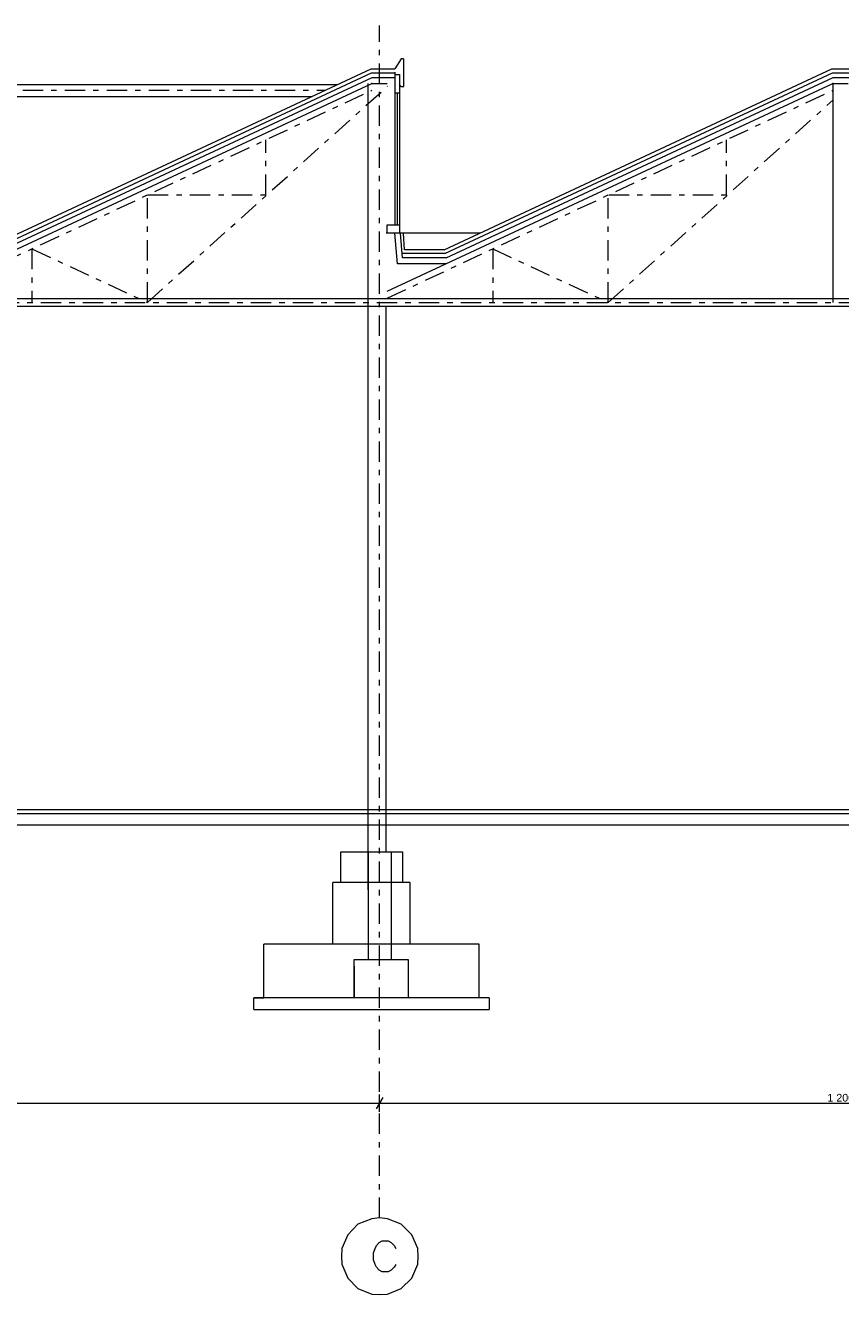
# Model space of a CAD drawing. Extents: x -382579 to -312317, y -24343 to 13401.
# Tile 4 of 9: x -361046 to -350431, y -5411 to 11111. Entities that reach past the tile are written whole.
import ezdxf

# ---------------------------------------------------------------- set-up
doc = ezdxf.new("R2010")
doc.units = 0
doc.header["$MEASUREMENT"] = 0
doc.linetypes.add('Przerywana podwójnie', pattern=[546.805537, 264.583325, -105.833328, 70.555556, -105.833328])
for name, color, linetype, lineweight in [('2D - Ogólne_Nr_Pióra__5', 5, 'Continuous', 18), ('OSIE_Nr_Pióra__7', 7, 'Continuous', 18), ('WYMIARY_Nr_Pióra__4', 4, 'Continuous', 18), ('WYMIARY_Nr_Pióra__5', 5, 'Continuous', 18)]:
    doc.layers.add(name, color=color, linetype=linetype, lineweight=lineweight)
doc.layers.add('WYMIARY', color=7, linetype='Continuous')
doc.styles.add('GENERATED_STYLE_1', font='arial.ttf')
doc.styles.add('GENERATED_STYLE_2', font='txt')
doc.dimstyles.new('GENERATED_STYLE__1', dxfattribs={"dimtxt": 100, "dimasz": 114, "dimexe": 0.18, "dimexo": 0, "dimgap": 0.09, "dimtad": 1, "dimtih": 1, "dimtoh": 1, "dimdec": 0, "dimlfac": 0.1, "dimzin": 0, "dimdsep": 46, "dimtxsty": 'GENERATED_STYLE_2', "dimblk": 'ARROWHEAD_2', "dimblk1": 'ARROWHEAD_2', "dimblk2": 'ARROWHEAD_2', "dimcen": 0.09, "dimclrd": 256, "dimclre": 256, "dimclrt": 256, "dimazin": 0, "dimtfac": 1, "dimtdec": 4, "dimtmove": 0, "dimatfit": 3, "dimfxl": 1, "dimtolj": 1, "dimtzin": 0, "dimarcsym": 0})

# ---------------------------------------------------------------- blocks, each defined once
blk = doc.blocks.new('*D61')
at = {"layer": 'WYMIARY_Nr_Pióra__4', "linetype": 'Continuous', "transparency": 16777216}
for p, q in [((-380429, -3031), (-380429, -2806)), ((-368434, -3031), (-368434, -2806)), ((-380502, -2918), (-380429, -2918)), ((-380386, -2843), (-380472, -2993)), ((-380429, -2918), (-368434, -2918)), ((-368390, -2843), (-368477, -2993)), ((-368434, -2918), (-356434, -2918))]:
    blk.add_line(p, q, dxfattribs=at)
at = {"layer": 'WYMIARY_Nr_Pióra__5', "transparency": 16777216, "insert": (-374602, -2798), "char_height": 100, "attachment_point": 1, "style": 'GENERATED_STYLE_1'}
blk.add_mtext('{1\xa0200}', dxfattribs=at)
blk = doc.blocks.new('ARROWHEAD_2')
at = {"linetype": 'Continuous'}
for p, q in [((0, 0), (-1, 0)), ((-0.38, -0.66), (0.38, 0.66))]:
    blk.add_line(p, q, dxfattribs=at)
blk = doc.blocks.new('*D62')
at = {"layer": 'WYMIARY_Nr_Pióra__4', "linetype": 'Continuous', "transparency": 16777216}
for p, q in [((-356434, -3031), (-356434, -2806)), ((-368390, -2843), (-368477, -2993)), ((-368434, -2918), (-356434, -2918)), ((-356390, -2843), (-356477, -2993)), ((-356434, -2918), (-344434, -2918))]:
    blk.add_line(p, q, dxfattribs=at)
at = {"layer": 'WYMIARY_Nr_Pióra__5', "transparency": 16777216, "insert": (-362604, -2798), "char_height": 100, "attachment_point": 1, "style": 'GENERATED_STYLE_1'}
blk.add_mtext('{1\xa0200}', dxfattribs=at)
blk = doc.blocks.new('*D63')
at = {"layer": 'WYMIARY_Nr_Pióra__4', "linetype": 'Continuous', "transparency": 16777216}
for p, q in [((-344434, -3031), (-344434, -2806)), ((-356390, -2843), (-356477, -2993)), ((-356434, -2918), (-344434, -2918)), ((-344390, -2843), (-344477, -2993)), ((-344434, -2918), (-332434, -2918))]:
    blk.add_line(p, q, dxfattribs=at)
at = {"layer": 'WYMIARY_Nr_Pióra__5', "transparency": 16777216, "insert": (-350604, -2798), "char_height": 100, "attachment_point": 1, "style": 'GENERATED_STYLE_1'}
blk.add_mtext('{1\xa0200}', dxfattribs=at)
blk = doc.blocks.new('*D64')
at = {"layer": 'WYMIARY_Nr_Pióra__4', "linetype": 'Continuous', "transparency": 16777216}
for p, q in [((-332434, -3031), (-332434, -2806)), ((-344390, -2843), (-344477, -2993)), ((-344434, -2918), (-332434, -2918)), ((-332390, -2843), (-332477, -2993)), ((-332434, -2918), (-320433, -2918))]:
    blk.add_line(p, q, dxfattribs=at)
at = {"layer": 'WYMIARY_Nr_Pióra__5', "transparency": 16777216, "insert": (-338604, -2798), "char_height": 100, "attachment_point": 1, "style": 'GENERATED_STYLE_1'}
blk.add_mtext('{1\xa0200}', dxfattribs=at)
blk = doc.blocks.new('*D65')
at = {"layer": 'WYMIARY_Nr_Pióra__4', "linetype": 'Continuous', "transparency": 16777216}
for p, q in [((-320433, -3031), (-320433, -2806)), ((-332390, -2843), (-332477, -2993)), ((-332434, -2918), (-320433, -2918)), ((-320477, -2993), (-320390, -2843)), ((-320433, -2918), (-320360, -2918))]:
    blk.add_line(p, q, dxfattribs=at)
at = {"layer": 'WYMIARY_Nr_Pióra__5', "transparency": 16777216, "insert": (-326604, -2798), "char_height": 100, "attachment_point": 1, "style": 'GENERATED_STYLE_1'}
blk.add_mtext('{1\xa0200}', dxfattribs=at)

msp = doc.modelspace()

# ---------------------------------------------------------------- linework, layer by layer
at = {"layer": '2D - Ogólne_Nr_Pióra__5', "linetype": 'Przerywana podwójnie'}
for p, q in [((-356433.5, -4412.2), (-356433.5, 11110.8)), ((-362333.5, 7561.4), (-356533.5, 10266)), ((-362173.5, 10266), (-357138.9, 10266)), ((-359456.4, 7504.8), (-356332.4, 10317.7)), ((-356333.5, 7561.4), (-350533.5, 10266)), ((-353456.4, 7504.8), (-350533.5, 10136.6)), ((-357916.2, 8906.2), (-357916.2, 9621.2)), ((-351916.2, 8906.2), (-351916.2, 9621.2)), ((-359456.4, 7504.8), (-359456.4, 8906.2)), ((-359449.7, 8906.2), (-357916.2, 8906.2)), ((-353456.4, 7504.8), (-353456.4, 8906.2)), ((-353449.7, 8906.2), (-351916.2, 8906.2)), ((-360960.7, 8201.5), (-360960.7, 7504.8)), ((-360960.7, 8201.5), (-359456.4, 7504.8)), ((-354960.7, 8201.5), (-354960.7, 7504.8)), ((-354960.7, 8201.5), (-353456.4, 7504.8)), ((-380528.9, 7504.8), (-319993.2, 7504.8))]:
    msp.add_line(p, q, dxfattribs=at)
at = {"layer": '2D - Ogólne_Nr_Pióra__5', "linetype": 'Continuous'}
for p, q in [((-356153.5, 10673.2), (-356233.5, 10543.2)), ((-356123.5, 10673.2), (-356153.5, 10673.2)), ((-356123.5, 10673.2), (-356123.5, 10313.2)), ((-361593.5, 8188.8), (-356544.5, 10543.2)), ((-361582.4, 8140.9), (-356537.9, 10493.2)), ((-361565, 8084.9), (-356529.1, 10433.2)), ((-356544.5, 10543.2), (-356233.5, 10543.2)), ((-356537.9, 10493.2), (-356233.5, 10493.2)), ((-356529.1, 10433.2), (-356233.5, 10433.2)), ((-356233.5, 10503.2), (-356233.5, 8514.8)), ((-356233.5, 10473.2), (-356173.5, 10473.2)), ((-356233.5, 10473.2), (-356173.5, 10473.2)), ((-356173.5, 10473.2), (-356173.5, 8404.8)), ((-355593.5, 8188.8), (-350544.5, 10543.2)), ((-355582.4, 8140.9), (-350537.9, 10493.2)), ((-355565, 8084.9), (-350529.1, 10433.2)), ((-350544.5, 10543.2), (-350233.5, 10543.2)), ((-350537.9, 10493.2), (-350233.5, 10493.2)), ((-350529.1, 10433.2), (-350233.5, 10433.2)), ((-362333.5, 7649.3), (-356533.5, 10353.9)), ((-362173.5, 10340.2), (-356979.9, 10340.2)), ((-356583.5, -141.5), (-356583.5, 10353.9)), ((-356533.5, 10353.9), (-356333.5, 10353.9)), ((-356333.5, 7649.3), (-350533.5, 10353.9)), ((-356153.5, 10312.5), (-356173.5, 10342.7)), ((-356119.3, 10312.5), (-356153.5, 10312.5)), ((-350533.5, 10353.9), (-350533.5, 7504.8)), ((-350533.5, 10353.9), (-350333.5, 10353.9)), ((-362173.5, 10186), (-357310.5, 10186)), ((-356233.5, 10233.2), (-356173.5, 10233.2)), ((-356233.5, 10233.2), (-356173.5, 10233.2)), ((-356203.5, 10233.2), (-356203.5, 8514.8)), ((-356333.5, 8404.8), (-356333.5, 8514.8)), ((-356333.5, 8514.8), (-356173.5, 8514.8)), ((-355130.3, 8404.8), (-356347.4, 8404.8)), ((-355130.3, 8404.8), (-356333.5, 8404.8)), ((-355344.8, 8404.8), (-356333.5, 8404.8)), ((-356199.9, 8005), (-356236.6, 8404.8)), ((-356135.3, 8084.9), (-356162.2, 8404.8)), ((-356107.8, 8188.8), (-356122, 8404.8)), ((-355582.4, 8140.9), (-356139.7, 8140.9)), ((-355593.5, 8188.8), (-356107.8, 8188.8)), ((-355570.6, 8005), (-356199.9, 8005)), ((-355565, 8084.9), (-356135.3, 8084.9)), ((-380278.9, 7554.8), (-320143.2, 7554.8)), ((-380278.9, 7454.8), (-320293.2, 7454.8)), ((-356347.4, 352), (-356347.4, 7445.8)), ((-319863.2, 898.2), (-380468.9, 898.2)), ((-320163.2, 848.2), (-380468.9, 848.2)), ((-320163.2, 698.2), (-380468.9, 698.2)), ((-356940.5, -48), (-356940.5, 352)), ((-356940.5, 352), (-356583.5, 352)), ((-356940.5, 352), (-356136.5, 352)), ((-356583.5, 352), (-356583.5, -1048)), ((-356283.5, 352), (-356283.5, -1048)), ((-356136.5, 352), (-356136.5, -48)), ((-357040.5, -848), (-357040.5, -48)), ((-356036.5, -48), (-357040.5, -48)), ((-356036.5, -48), (-356136.5, -48)), ((-356036.5, -848), (-356036.5, -48)), ((-357940, -1548), (-357940, -848)), ((-355137, -848), (-357940, -848)), ((-355137, -1548), (-355137, -848)), ((-356763.5, -1548), (-356763.5, -1048)), ((-356763.5, -1048), (-356463.5, -1048)), ((-356763.5, -1137.4), (-356763.5, -1548)), ((-356463.5, -1048), (-356063.5, -1048)), ((-356063.5, -1048), (-356063.5, -1548)), ((-358070, -1698), (-358070, -1548)), ((-358070, -1548), (-357940, -1548)), ((-355007, -1548), (-358070, -1548)), ((-356063.5, -1548), (-356763.5, -1548)), ((-355007, -1548), (-355137, -1548)), ((-355007, -1548), (-355007, -1698)), ((-358070, -1698), (-355007, -1698))]:
    msp.add_line(p, q, dxfattribs=at)
for p in [(-356533.5, 10353.9), (-350533.5, 10353.9)]:
    msp.add_point(p, dxfattribs=at)
at = {"layer": 'OSIE_Nr_Pióra__7', "linetype": 'Continuous', "flags": 128}
msp.add_lwpolyline([(-356930, -4914), (-356925, -5013.6), (-356846.5, -5196.5), (-356715.7, -5332.6), (-356532.8, -5405.8), (-356433.5, -5410.9), (-356328.9, -5405.8), (-356151, -5332.6), (-356015.2, -5196.5), (-355936.7, -5013.6), (-355931.4, -4914), (-355936.7, -4809.7), (-356015.2, -4631.8), (-356151, -4495.8), (-356328.9, -4422.5), (-356433.5, -4412.2), (-356532.8, -4422.5), (-356715.7, -4495.8), (-356846.5, -4631.8), (-356925, -4809.7)], close=True, dxfattribs=at)
msp.add_lwpolyline([(-356224.2, -5018.7), (-356245.3, -5055.4), (-356281.7, -5091.9), (-356323.5, -5112.9), (-356402.1, -5112.9), (-356438.6, -5091.9), (-356475.3, -5055.4), (-356491, -5018.7), (-356511.8, -4956.1), (-356511.8, -4867.2), (-356491, -4809.7), (-356475.3, -4772.9), (-356438.6, -4731.1), (-356402.1, -4710.4), (-356323.5, -4710.4), (-356281.7, -4731.1), (-356245.3, -4772.9), (-356224.2, -4809.7)], dxfattribs=at)

# ---------------------------------------------------------------- dimensions: what is measured, and where the dimension line sits
at = {"layer": 'WYMIARY', "linetype": 'Continuous'}
for p1, p2, picture, middle in [((-380428.9, -4412.2), (-368433.5, -4412.2), '*D61', (-374430.7, -2848.4)), ((-368433.5, -4412.2), (-356433.5, -4412.2), '*D62', (-362433.1, -2848.4)), ((-356433.5, -4412.2), (-344433.5, -4412.2), '*D63', (-350433.1, -2848.4)), ((-344433.5, -4412.2), (-332433.5, -4412.2), '*D64', (-338433.1, -2848.4)), ((-332433.5, -4412.2), (-320433.2, -4412.2), '*D65', (-326432.9, -2848.4))]:
    dim = msp.add_linear_dim(base=(-380428.9, -2918.4), p1=p1, p2=p2, dimstyle='GENERATED_STYLE__1', dxfattribs=at)
    dim.commit()
    dim.dimension.update_dxf_attribs({"geometry": picture, "text_midpoint": middle})

doc.saveas('drawing.dxf')
